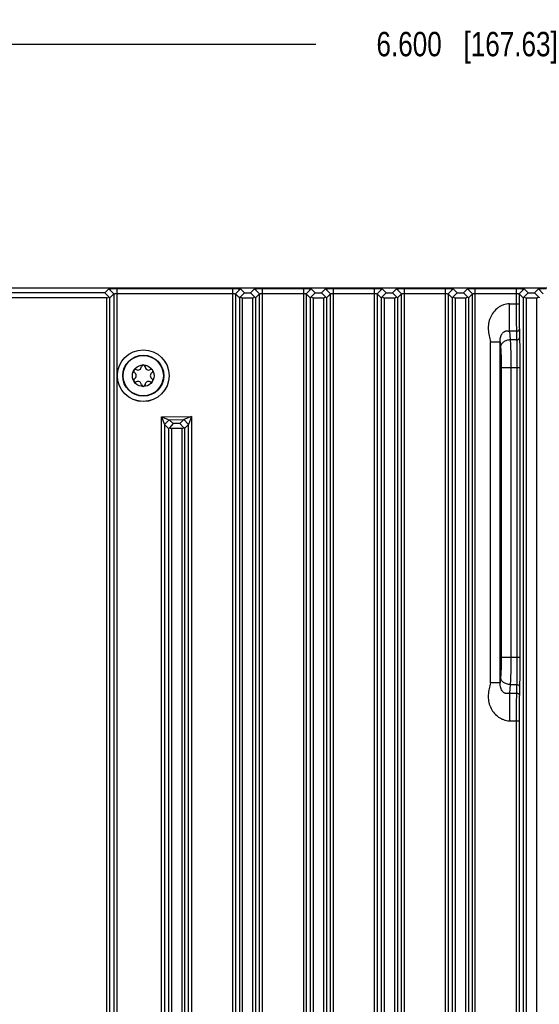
# Model space of a CAD drawing. Header units: inches. Extents: x 0 to 34, y 0 to 22.
# Tile 58 of 121: x 25.1 to 27.7, y 7.6 to 12.7. Entities that reach past the tile are written whole.
import ezdxf

# ---------------------------------------------------------------- set-up
doc = ezdxf.new("R2010")
doc.units = ezdxf.units.IN
doc.header["$LTSCALE"] = 1.87
doc.header["$MEASUREMENT"] = 0
doc.layers.get('0').update_dxf_attribs({"linetype": 'CONTINUOUS'})
doc.layers.add('COSMETIC', color=7, linetype='CONTINUOUS')
doc.layers.add('DIMENSIONS', color=7, linetype='CONTINUOUS')
doc.styles.get("Standard").update_dxf_attribs({"font": 'txt', "width": 0.8})
doc.dimstyles.new('DIMSTYLE_1', dxfattribs={"dimtxt": 0.125, "dimasz": 0.18, "dimexe": 0.125, "dimexo": 0.0625, "dimgap": 0.0625, "dimtad": 0, "dimtih": 1, "dimtoh": 1, "dimdec": 3, "dimzin": 4, "dimdsep": 46, "dimtxsty": 'STANDARD', "dimblk": '_FILLED', "dimblk1": '_FILLED', "dimblk2": '_FILLED', "dimcen": 0.09, "dimadec": 0, "dimazin": 0, "dimtp": 0.001, "dimtm": 0.001, "dimtfac": 1, "dimtdec": 3, "dimtofl": 0, "dimtmove": 0, "dimatfit": 3, "dimldrblk": '_FILLED', "dimfxl": 1, "dimtolj": 1, "dimtzin": 4, "dimarcsym": 0})

# ---------------------------------------------------------------- blocks, each defined once
blk = doc.blocks.new('_FILLED')
at = {"color": 0, "linetype": 'BYBLOCK'}
blk.add_solid([(0, 0), (-1, 0.174), (-1, -0.174)], dxfattribs=at)
blk = doc.blocks.new('*D3')
at = {"layer": 'DIMENSIONS', "color": 2, "linetype": 'CONTINUOUS'}
for p, q in [((24.0597, 10.9573), (24.0597, 12.652)), ((30.6593, 10.9395), (30.6593, 12.652)), ((24.0597, 12.527), (26.5845, 12.527)), ((30.6593, 12.527), (28.1345, 12.527))]:
    blk.add_line(p, q, dxfattribs=at)
at = {"layer": 'DIMENSIONS', "color": 2, "linetype": 'CONTINUOUS', "xscale": 0.18, "yscale": 0.18, "zscale": 0.18, "rotation": 180}
blk.add_blockref('_FILLED', (24.0597, 12.527), dxfattribs=at)
at = {"layer": 'DIMENSIONS', "color": 2, "linetype": 'CONTINUOUS', "xscale": 0.18, "yscale": 0.18, "zscale": 0.18}
blk.add_blockref('_FILLED', (30.6593, 12.527), dxfattribs=at)
at = {"layer": 'DIMENSIONS', "color": 2, "linetype": 'CONTINUOUS', "insert": (27.3595, 12.5895), "char_height": 0.125, "width": 1.425, "attachment_point": 2, "line_spacing_factor": 0.9}
blk.add_mtext('6.600{\\Ftxt.shx;\\W1.000000;\\H0.125000; }[167.63]', dxfattribs=at)

msp = doc.modelspace()

# ---------------------------------------------------------------- linework, layer by layer
at = {"color": 7, "linetype": 'CONTINUOUS'}
for p, q in [((24.4593, 11.277), (30.2593, 11.277)), ((25.5029, 11.2521), (25.5233, 11.2725)), ((25.5233, 11.2725), (25.5489, 11.2469)), ((25.5639, 11.2735), (25.5639, 4.4306)), ((25.5639, 11.2735), (26.1565, 11.2735)), ((26.1565, 11.2735), (26.1565, 4.4306)), ((26.1971, 11.2725), (26.1715, 11.2469)), ((26.1971, 11.2725), (26.2175, 11.2521)), ((26.2497, 11.2521), (26.2701, 11.2725)), ((26.2701, 11.2725), (26.2957, 11.2469)), ((26.3107, 4.4306), (26.3107, 11.2735)), ((26.3107, 11.2735), (26.5201, 11.2735)), ((26.5201, 11.2735), (26.5201, 4.4306)), ((26.5607, 11.2725), (26.5351, 11.2469)), ((26.5607, 11.2725), (26.5811, 11.2521)), ((26.6133, 11.2521), (26.6337, 11.2725)), ((26.6337, 11.2725), (26.6593, 11.2469)), ((26.6743, 4.4306), (26.6743, 11.2735)), ((26.6743, 11.2735), (26.8837, 11.2735)), ((26.8837, 11.2735), (26.8837, 4.4306)), ((26.9243, 11.2725), (26.8987, 11.2469)), ((26.9243, 11.2725), (26.9447, 11.2521)), ((26.9769, 11.2521), (26.9973, 11.2725)), ((26.9973, 11.2725), (27.0229, 11.2469)), ((27.0379, 4.4306), (27.0379, 11.2735)), ((27.0379, 11.2735), (27.2473, 11.2735)), ((27.2473, 11.2735), (27.2473, 4.4306)), ((27.2879, 11.2725), (27.2623, 11.2469)), ((27.2879, 11.2725), (27.3083, 11.2521)), ((27.3405, 11.2521), (27.3609, 11.2725)), ((27.3609, 11.2725), (27.3865, 11.2469)), ((27.4015, 4.4306), (27.4015, 11.2735)), ((27.4015, 11.2735), (27.6109, 11.2735)), ((27.6109, 11.2735), (27.6109, 11.1959)), ((27.6515, 11.2725), (27.6259, 11.2469)), ((27.6515, 11.2725), (27.6719, 11.2521)), ((27.7041, 11.2521), (27.7245, 11.2725)), ((27.7245, 11.2725), (27.7501, 11.2469)), ((25.5029, 11.2521), (24.4593, 11.2521)), ((25.5133, 11.2265), (24.4593, 11.2265)), ((25.5029, 11.2521), (25.5234, 11.2306)), ((25.5133, 4.4776), (25.5133, 11.2265)), ((25.5283, 11.2263), (25.5489, 11.2469)), ((25.5283, 4.4778), (25.5283, 11.2263)), ((25.5489, 11.2469), (25.5489, 4.4572)), ((25.5639, 11.2479), (26.1565, 11.2479)), ((26.1715, 11.2469), (26.1715, 4.4572)), ((26.1715, 11.2469), (26.1921, 11.2263)), ((26.1921, 11.2263), (26.1921, 4.4778)), ((26.197, 11.2306), (26.2175, 11.2521)), ((26.2071, 11.2265), (26.2071, 4.4776)), ((26.2071, 11.2265), (26.2601, 11.2265)), ((26.2175, 11.2521), (26.2497, 11.2521)), ((26.2497, 11.2521), (26.2702, 11.2306)), ((26.2601, 11.2265), (26.2601, 4.4776)), ((26.2751, 11.2263), (26.2957, 11.2469)), ((26.2751, 11.2263), (26.2751, 4.4778)), ((26.2957, 4.4572), (26.2957, 11.2469)), ((26.3107, 11.2479), (26.5201, 11.2479)), ((26.5351, 11.2469), (26.5351, 4.4572)), ((26.5351, 11.2469), (26.5557, 11.2263)), ((26.5557, 11.2263), (26.5557, 4.4778)), ((26.5606, 11.2306), (26.5811, 11.2521)), ((26.5707, 11.2265), (26.5707, 4.4776)), ((26.5707, 11.2265), (26.6237, 11.2265)), ((26.5811, 11.2521), (26.6133, 11.2521)), ((26.6133, 11.2521), (26.6338, 11.2306)), ((26.6237, 11.2265), (26.6237, 4.4776)), ((26.6387, 11.2263), (26.6593, 11.2469)), ((26.6387, 11.2263), (26.6387, 4.4778)), ((26.6593, 4.4572), (26.6593, 11.2469)), ((26.6743, 11.2479), (26.8837, 11.2479)), ((26.8987, 11.2469), (26.8987, 4.4572)), ((26.8987, 11.2469), (26.9193, 11.2263)), ((26.9193, 11.2263), (26.9193, 4.4778)), ((26.9242, 11.2306), (26.9447, 11.2521)), ((26.9343, 11.2265), (26.9343, 4.4776)), ((26.9343, 11.2265), (26.9873, 11.2265)), ((26.9447, 11.2521), (26.9769, 11.2521)), ((26.9769, 11.2521), (26.9974, 11.2306)), ((26.9873, 11.2265), (26.9873, 4.4776)), ((27.0023, 11.2263), (27.0229, 11.2469)), ((27.0023, 11.2263), (27.0023, 4.4778)), ((27.0229, 4.4572), (27.0229, 11.2469)), ((27.0379, 11.2479), (27.2473, 11.2479)), ((27.2623, 11.2469), (27.2623, 4.4572)), ((27.2623, 11.2469), (27.2829, 11.2263)), ((27.2829, 11.2263), (27.2829, 4.4778)), ((27.2878, 11.2306), (27.3083, 11.2521)), ((27.2979, 11.2265), (27.2979, 4.4776)), ((27.2979, 11.2265), (27.3509, 11.2265)), ((27.3083, 11.2521), (27.3405, 11.2521)), ((27.3405, 11.2521), (27.361, 11.2306)), ((27.3509, 11.2265), (27.3509, 4.4776)), ((27.3659, 11.2263), (27.3865, 11.2469)), ((27.3659, 11.2263), (27.3659, 4.4778)), ((27.3865, 4.4572), (27.3865, 11.2469)), ((27.4015, 11.2479), (27.6109, 11.2479)), ((27.6259, 11.2469), (27.6259, 11.1959)), ((27.6259, 11.2469), (27.6465, 11.2263)), ((27.6465, 11.2263), (27.6465, 4.4778)), ((27.6514, 11.2306), (27.6719, 11.2521)), ((27.6615, 11.2265), (27.6615, 4.4776)), ((27.6615, 11.2265), (27.7145, 11.2265)), ((27.6719, 11.2521), (27.7041, 11.2521)), ((27.7041, 11.2521), (27.7246, 11.2306)), ((27.7145, 11.2265), (27.7145, 4.4776)), ((27.5765, 11.0545), (27.5765, 11.1959)), ((27.5765, 11.1959), (27.6259, 11.1959)), ((27.5765, 11.0545), (27.5804, 11.0106)), ((27.6122, 11.0545), (27.5765, 11.0545)), ((27.6122, 11.0545), (27.6133, 11.0106)), ((27.6272, 11.0651), (27.6283, 11.0212)), ((27.6133, 11.0106), (27.5804, 11.0106)), ((27.4785, 9.253), (27.4785, 11.0011)), ((27.4785, 11.0011), (27.5283, 11.0011)), ((27.5283, 11.0011), (27.5305, 10.9753)), ((27.5283, 9.253), (27.5283, 11.0011)), ((27.5344, 10.8692), (27.5344, 9.3849)), ((27.5344, 10.8692), (27.6298, 10.8692)), ((27.5842, 10.8692), (27.5842, 9.3849)), ((27.6148, 10.8692), (27.6148, 9.3849)), ((27.6298, 10.8692), (27.6298, 9.3849)), ((25.7929, 10.6161), (25.9471, 10.6179)), ((25.7929, 5.0878), (25.7929, 10.6161)), ((25.7929, 10.6161), (25.8326, 10.6016)), ((25.7929, 10.6161), (25.8079, 10.5766)), ((25.8326, 10.6016), (25.8079, 10.5766)), ((25.8326, 10.6016), (25.9069, 10.6024)), ((25.8326, 10.6016), (25.853, 10.5814)), ((25.9069, 10.6024), (25.8864, 10.5818)), ((25.9471, 10.6179), (25.9069, 10.6024)), ((25.9321, 10.5774), (25.9069, 10.6024)), ((25.9471, 10.6179), (25.9321, 10.5774)), ((25.9471, 10.6179), (25.9471, 5.0878)), ((25.8079, 10.5766), (25.8079, 5.1278)), ((25.8079, 10.5766), (25.8285, 10.5562)), ((25.8285, 10.5562), (25.8285, 5.1485)), ((25.853, 10.5814), (25.8332, 10.5604)), ((25.8965, 10.5569), (25.8435, 10.5563)), ((25.8435, 10.5563), (25.8435, 5.1482)), ((25.8864, 10.5818), (25.853, 10.5814)), ((25.8864, 10.5818), (25.9065, 10.5609)), ((25.8965, 10.5569), (25.8965, 5.1482)), ((25.9321, 10.5774), (25.9115, 10.5565)), ((25.9115, 10.5565), (25.9115, 5.1485)), ((25.9321, 5.1278), (25.9321, 10.5774)), ((27.5344, 9.3849), (27.6298, 9.3849)), ((27.5283, 9.253), (27.4785, 9.253)), ((27.5305, 9.2788), (27.5283, 9.253)), ((27.5804, 9.2435), (27.5765, 9.1996)), ((27.5804, 9.2435), (27.6133, 9.2435)), ((27.6133, 9.2435), (27.6122, 9.1996)), ((27.5765, 9.1996), (27.5765, 9.0582)), ((27.5765, 9.1996), (27.6122, 9.1996)), ((27.6283, 9.2329), (27.6272, 9.189)), ((27.5765, 9.0582), (27.6259, 9.0582)), ((27.6109, 9.0582), (27.6109, 4.4306)), ((27.6259, 9.0582), (27.6259, 4.4572))]:
    msp.add_line(p, q, dxfattribs=at)
for radius in [0.1325, 0.1053, 0.1033, 0.0555]:
    msp.add_circle((25.6993, 10.827), radius, dxfattribs=at)
for centre, radius, start, end in [((25.6592, 10.8502), 0.00906, 61.6303, 238.3697), ((25.6721, 10.8741), 0.0181, 241.6303, 358.3697), ((25.6993, 10.8733), 0.00906, 1.6303, 178.3697), ((25.7265, 10.8741), 0.0181, 181.6303, 298.3697), ((25.7394, 10.8502), 0.00906, 301.6303, 118.3697), ((25.6592, 10.8039), 0.00906, 121.6303, 298.3697), ((25.645, 10.827), 0.0181, 301.6303, 58.3697), ((25.7394, 10.8039), 0.00906, 241.6303, 58.3697), ((25.7536, 10.827), 0.0181, 121.6303, 238.3697), ((25.6721, 10.78), 0.0181, 1.6303, 118.3697), ((25.6993, 10.7808), 0.00906, 181.6303, 358.3697), ((25.7265, 10.78), 0.0181, 61.6303, 178.3697)]:
    msp.add_arc(centre, radius, start, end, dxfattribs=at)
for centre, major_axis, ratio, start_param, end_param in [((25.5133, 11.2419), (0, 0.0154), 0.975859, -3.141593, -2.397559), ((25.5133, 11.2413), (-0.015, 0.015), 0.024425, -3.943906, -3.141578), ((26.2071, 11.2413), (0.015, 0.015), 0.024425, -3.141607, -2.339279), ((26.2071, 11.2419), (0, 0.0154), 0.975859, -3.885626, -3.141593), ((26.2601, 11.2419), (0, 0.0154), 0.975859, -3.141593, -2.397559), ((26.2601, 11.2413), (-0.015, 0.015), 0.024425, -3.943906, -3.141578), ((26.5707, 11.2413), (0.015, 0.015), 0.024425, -3.141607, -2.339279), ((26.5707, 11.2419), (0, 0.0154), 0.975859, -3.885626, -3.141593), ((26.6237, 11.2419), (0, 0.0154), 0.975859, -3.141593, -2.397559), ((26.6237, 11.2413), (-0.015, 0.015), 0.024425, -3.943906, -3.141578), ((26.9343, 11.2413), (0.015, 0.015), 0.024425, -3.141607, -2.339279), ((26.9343, 11.2419), (0, 0.0154), 0.975859, -3.885626, -3.141593), ((26.9873, 11.2419), (0, 0.0154), 0.975859, -3.141593, -2.397559), ((26.9873, 11.2413), (-0.015, 0.015), 0.024425, -3.943906, -3.141578), ((27.2979, 11.2413), (0.015, 0.015), 0.024425, -3.141607, -2.339279), ((27.2979, 11.2419), (0, 0.0154), 0.975859, -3.885626, -3.141593), ((27.3509, 11.2419), (0, 0.0154), 0.975859, -3.141593, -2.397559), ((27.3509, 11.2413), (-0.015, 0.015), 0.024425, -3.943906, -3.141578), ((27.6615, 11.2413), (0.015, 0.015), 0.024425, -3.141607, -2.339279), ((27.6615, 11.2419), (0, 0.0154), 0.975859, -3.885626, -3.141593), ((27.7145, 11.2419), (0, 0.0154), 0.975859, -3.141593, -2.397559), ((27.7145, 11.2413), (-0.015, 0.015), 0.024425, -3.943906, -3.141578), ((25.8435, 10.5713), (0.015, 0.0152), 0.024152, -3.141607, -2.353359), ((25.8435, 10.5717), (0.0032, 0.0151), 0.973467, -3.684468, -2.926353), ((25.8965, 10.5722), (0.0032, 0.0151), 0.973467, -2.926353, -2.195032), ((25.8965, 10.5714), (0.015, -0.0148), 0.024701, -0.815025, 0.000015)]:
    msp.add_ellipse(centre, major_axis=major_axis, ratio=ratio, start_param=start_param, end_param=end_param, dxfattribs=at)
for points, knots in [([(25.5233, 11.2725), (25.5233, 11.2726), (25.5234, 11.2726), (25.5236, 11.2726), (25.5239, 11.2727), (25.5243, 11.2727), (25.5247, 11.2728), (25.5256, 11.2728), (25.5268, 11.2729), (25.5286, 11.273), (25.5307, 11.2731), (25.5332, 11.2732), (25.5359, 11.2732), (25.5389, 11.2733), (25.5433, 11.2734), (25.5491, 11.2734), (25.5565, 11.2735), (25.5614, 11.2735), (25.5639, 11.2735)], [0, 0, 0, 0, 0.002114, 0.006626, 0.01362, 0.023066, 0.034915, 0.049112, 0.084318, 0.128217, 0.180333, 0.240188, 0.307303, 0.381104, 0.460643, 0.632766, 0.815332, 1, 1, 1, 1]), ([(26.1565, 11.2735), (26.1591, 11.2735), (26.1642, 11.2735), (26.1716, 11.2734), (26.1776, 11.2734), (26.182, 11.2733), (26.1849, 11.2732), (26.1876, 11.2731), (26.19, 11.2731), (26.192, 11.273), (26.1937, 11.2729), (26.195, 11.2728), (26.1957, 11.2728), (26.1962, 11.2727), (26.1965, 11.2727), (26.1968, 11.2726), (26.197, 11.2726), (26.1971, 11.2726), (26.1971, 11.2725)], [0, 0, 0, 0, 0.19169, 0.377904, 0.550935, 0.6301, 0.70308, 0.769014, 0.827432, 0.877966, 0.920249, 0.953916, 0.967407, 0.97861, 0.987486, 0.993998, 0.998131, 1, 1, 1, 1]), ([(26.2701, 11.2725), (26.2701, 11.2726), (26.2702, 11.2726), (26.2704, 11.2726), (26.2707, 11.2727), (26.2711, 11.2727), (26.2715, 11.2728), (26.2723, 11.2728), (26.2736, 11.2729), (26.2754, 11.273), (26.2775, 11.2731), (26.2799, 11.2732), (26.2826, 11.2732), (26.2856, 11.2733), (26.29, 11.2734), (26.2959, 11.2734), (26.3032, 11.2735), (26.3082, 11.2735), (26.3107, 11.2735)], [0, 0, 0, 0, 0.002055, 0.006479, 0.013362, 0.022677, 0.03438, 0.048418, 0.083285, 0.126839, 0.178631, 0.238213, 0.305134, 0.378843, 0.458396, 0.63086, 0.814179, 1, 1, 1, 1]), ([(26.5201, 11.2735), (26.5227, 11.2735), (26.5278, 11.2735), (26.5352, 11.2734), (26.5412, 11.2734), (26.5456, 11.2733), (26.5485, 11.2732), (26.5512, 11.2731), (26.5536, 11.2731), (26.5556, 11.273), (26.5573, 11.2729), (26.5586, 11.2728), (26.5593, 11.2728), (26.5598, 11.2727), (26.5601, 11.2727), (26.5604, 11.2726), (26.5606, 11.2726), (26.5607, 11.2726), (26.5607, 11.2725)], [0, 0, 0, 0, 0.19169, 0.377904, 0.550935, 0.6301, 0.70308, 0.769014, 0.827432, 0.877966, 0.920249, 0.953916, 0.967407, 0.97861, 0.987486, 0.993998, 0.998131, 1, 1, 1, 1]), ([(26.6337, 11.2725), (26.6337, 11.2726), (26.6338, 11.2726), (26.634, 11.2726), (26.6343, 11.2727), (26.6347, 11.2727), (26.6351, 11.2728), (26.6359, 11.2728), (26.6372, 11.2729), (26.639, 11.273), (26.6411, 11.2731), (26.6435, 11.2732), (26.6462, 11.2732), (26.6492, 11.2733), (26.6536, 11.2734), (26.6595, 11.2734), (26.6668, 11.2735), (26.6718, 11.2735), (26.6743, 11.2735)], [0, 0, 0, 0, 0.002055, 0.006479, 0.013362, 0.022677, 0.03438, 0.048418, 0.083285, 0.126839, 0.178631, 0.238213, 0.305134, 0.378843, 0.458396, 0.63086, 0.814179, 1, 1, 1, 1]), ([(26.8837, 11.2735), (26.8863, 11.2735), (26.8914, 11.2735), (26.8988, 11.2734), (26.9048, 11.2734), (26.9092, 11.2733), (26.9121, 11.2732), (26.9148, 11.2731), (26.9172, 11.2731), (26.9192, 11.273), (26.9209, 11.2729), (26.9222, 11.2728), (26.9229, 11.2728), (26.9234, 11.2727), (26.9237, 11.2727), (26.924, 11.2726), (26.9242, 11.2726), (26.9243, 11.2726), (26.9243, 11.2725)], [0, 0, 0, 0, 0.19169, 0.377904, 0.550935, 0.6301, 0.70308, 0.769014, 0.827432, 0.877966, 0.920249, 0.953916, 0.967407, 0.97861, 0.987486, 0.993998, 0.998131, 1, 1, 1, 1]), ([(26.9973, 11.2725), (26.9973, 11.2726), (26.9974, 11.2726), (26.9976, 11.2726), (26.9979, 11.2727), (26.9983, 11.2727), (26.9987, 11.2728), (26.9995, 11.2728), (27.0008, 11.2729), (27.0026, 11.273), (27.0047, 11.2731), (27.0071, 11.2732), (27.0098, 11.2732), (27.0128, 11.2733), (27.0172, 11.2734), (27.0231, 11.2734), (27.0304, 11.2735), (27.0354, 11.2735), (27.0379, 11.2735)], [0, 0, 0, 0, 0.002055, 0.006479, 0.013362, 0.022677, 0.03438, 0.048418, 0.083285, 0.126839, 0.178631, 0.238213, 0.305134, 0.378843, 0.458396, 0.63086, 0.814179, 1, 1, 1, 1]), ([(27.2473, 11.2735), (27.2499, 11.2735), (27.255, 11.2735), (27.2624, 11.2734), (27.2684, 11.2734), (27.2728, 11.2733), (27.2757, 11.2732), (27.2784, 11.2731), (27.2808, 11.2731), (27.2828, 11.273), (27.2845, 11.2729), (27.2858, 11.2728), (27.2865, 11.2728), (27.287, 11.2727), (27.2873, 11.2727), (27.2876, 11.2726), (27.2878, 11.2726), (27.2879, 11.2726), (27.2879, 11.2725)], [0, 0, 0, 0, 0.19169, 0.377904, 0.550935, 0.6301, 0.70308, 0.769014, 0.827432, 0.877966, 0.920249, 0.953916, 0.967407, 0.97861, 0.987486, 0.993998, 0.998131, 1, 1, 1, 1]), ([(27.3609, 11.2725), (27.3609, 11.2726), (27.361, 11.2726), (27.3612, 11.2726), (27.3615, 11.2727), (27.3619, 11.2727), (27.3623, 11.2728), (27.3631, 11.2728), (27.3644, 11.2729), (27.3662, 11.273), (27.3683, 11.2731), (27.3707, 11.2732), (27.3734, 11.2732), (27.3764, 11.2733), (27.3808, 11.2734), (27.3867, 11.2734), (27.394, 11.2735), (27.399, 11.2735), (27.4015, 11.2735)], [0, 0, 0, 0, 0.002055, 0.006479, 0.013362, 0.022677, 0.03438, 0.048418, 0.083285, 0.126839, 0.178631, 0.238213, 0.305134, 0.378843, 0.458396, 0.63086, 0.814179, 1, 1, 1, 1]), ([(27.6109, 11.2735), (27.6135, 11.2735), (27.6186, 11.2735), (27.626, 11.2734), (27.632, 11.2734), (27.6364, 11.2733), (27.6393, 11.2732), (27.642, 11.2731), (27.6444, 11.2731), (27.6464, 11.273), (27.6481, 11.2729), (27.6494, 11.2728), (27.6501, 11.2728), (27.6506, 11.2727), (27.6509, 11.2727), (27.6512, 11.2726), (27.6514, 11.2726), (27.6515, 11.2726), (27.6515, 11.2725)], [0, 0, 0, 0, 0.19169, 0.377904, 0.550935, 0.6301, 0.70308, 0.769014, 0.827432, 0.877966, 0.920249, 0.953916, 0.967407, 0.97861, 0.987486, 0.993998, 0.998131, 1, 1, 1, 1]), ([(27.7245, 11.2725), (27.7245, 11.2726), (27.7246, 11.2726), (27.7248, 11.2726), (27.7251, 11.2727), (27.7255, 11.2727), (27.7259, 11.2728), (27.7267, 11.2728), (27.728, 11.2729), (27.7298, 11.273), (27.7319, 11.2731), (27.7343, 11.2732), (27.737, 11.2732), (27.74, 11.2733), (27.7444, 11.2734), (27.7503, 11.2734), (27.7576, 11.2735), (27.7626, 11.2735), (27.7651, 11.2735)], [0, 0, 0, 0, 0.002055, 0.006479, 0.013362, 0.022677, 0.03438, 0.048418, 0.083285, 0.126839, 0.178631, 0.238213, 0.305134, 0.378843, 0.458396, 0.63086, 0.814179, 1, 1, 1, 1]), ([(25.5489, 11.2469), (25.549, 11.247), (25.5491, 11.247), (25.5493, 11.2471), (25.5497, 11.2472), (25.5502, 11.2473), (25.5509, 11.2474), (25.552, 11.2475), (25.5536, 11.2476), (25.5558, 11.2477), (25.5583, 11.2478), (25.5611, 11.2479), (25.563, 11.2479), (25.5639, 11.2479)], [0, 0, 0, 0, 0.008849, 0.026195, 0.052229, 0.086838, 0.129827, 0.180803, 0.304804, 0.454621, 0.624786, 0.809189, 1, 1, 1, 1]), ([(26.1565, 11.2479), (26.1574, 11.2479), (26.1593, 11.2479), (26.162, 11.2478), (26.1646, 11.2477), (26.1668, 11.2476), (26.1684, 11.2475), (26.1695, 11.2474), (26.1702, 11.2473), (26.1707, 11.2472), (26.1711, 11.2471), (26.1713, 11.247), (26.1714, 11.247), (26.1715, 11.2469)], [0, 0, 0, 0, 0.190859, 0.375355, 0.545567, 0.695375, 0.81934, 0.870293, 0.913275, 0.947897, 0.973948, 0.991287, 1, 1, 1, 1]), ([(26.2957, 11.2469), (26.2958, 11.247), (26.2959, 11.247), (26.2961, 11.2471), (26.2965, 11.2472), (26.297, 11.2473), (26.2977, 11.2474), (26.2988, 11.2475), (26.3004, 11.2476), (26.3026, 11.2477), (26.3051, 11.2478), (26.3079, 11.2479), (26.3098, 11.2479), (26.3107, 11.2479)], [0, 0, 0, 0, 0.008817, 0.026161, 0.052199, 0.086811, 0.129798, 0.18077, 0.304765, 0.454583, 0.624759, 0.80918, 1, 1, 1, 1]), ([(26.5201, 11.2479), (26.521, 11.2479), (26.5229, 11.2479), (26.5256, 11.2478), (26.5282, 11.2477), (26.5304, 11.2476), (26.532, 11.2475), (26.5331, 11.2474), (26.5338, 11.2473), (26.5343, 11.2472), (26.5347, 11.2471), (26.5349, 11.247), (26.535, 11.247), (26.5351, 11.2469)], [0, 0, 0, 0, 0.190859, 0.375355, 0.545567, 0.695375, 0.81934, 0.870293, 0.913275, 0.947897, 0.973948, 0.991287, 1, 1, 1, 1]), ([(26.6593, 11.2469), (26.6594, 11.247), (26.6595, 11.247), (26.6597, 11.2471), (26.6601, 11.2472), (26.6606, 11.2473), (26.6613, 11.2474), (26.6624, 11.2475), (26.664, 11.2476), (26.6662, 11.2477), (26.6687, 11.2478), (26.6715, 11.2479), (26.6734, 11.2479), (26.6743, 11.2479)], [0, 0, 0, 0, 0.008817, 0.026161, 0.052199, 0.086811, 0.129798, 0.18077, 0.304765, 0.454583, 0.624759, 0.80918, 1, 1, 1, 1]), ([(26.8837, 11.2479), (26.8846, 11.2479), (26.8865, 11.2479), (26.8892, 11.2478), (26.8918, 11.2477), (26.894, 11.2476), (26.8956, 11.2475), (26.8967, 11.2474), (26.8974, 11.2473), (26.8979, 11.2472), (26.8983, 11.2471), (26.8985, 11.247), (26.8986, 11.247), (26.8987, 11.2469)], [0, 0, 0, 0, 0.190859, 0.375355, 0.545567, 0.695375, 0.81934, 0.870293, 0.913275, 0.947897, 0.973948, 0.991287, 1, 1, 1, 1]), ([(27.0229, 11.2469), (27.023, 11.247), (27.0231, 11.247), (27.0233, 11.2471), (27.0237, 11.2472), (27.0242, 11.2473), (27.0249, 11.2474), (27.026, 11.2475), (27.0276, 11.2476), (27.0298, 11.2477), (27.0323, 11.2478), (27.0351, 11.2479), (27.037, 11.2479), (27.0379, 11.2479)], [0, 0, 0, 0, 0.008817, 0.026161, 0.052199, 0.086811, 0.129798, 0.18077, 0.304765, 0.454583, 0.624759, 0.80918, 1, 1, 1, 1]), ([(27.2473, 11.2479), (27.2482, 11.2479), (27.2501, 11.2479), (27.2528, 11.2478), (27.2554, 11.2477), (27.2576, 11.2476), (27.2592, 11.2475), (27.2603, 11.2474), (27.261, 11.2473), (27.2615, 11.2472), (27.2619, 11.2471), (27.2621, 11.247), (27.2622, 11.247), (27.2623, 11.2469)], [0, 0, 0, 0, 0.190859, 0.375355, 0.545567, 0.695375, 0.81934, 0.870293, 0.913275, 0.947897, 0.973948, 0.991287, 1, 1, 1, 1]), ([(27.3865, 11.2469), (27.3866, 11.247), (27.3867, 11.247), (27.3869, 11.2471), (27.3873, 11.2472), (27.3878, 11.2473), (27.3885, 11.2474), (27.3896, 11.2475), (27.3912, 11.2476), (27.3934, 11.2477), (27.3959, 11.2478), (27.3987, 11.2479), (27.4006, 11.2479), (27.4015, 11.2479)], [0, 0, 0, 0, 0.008817, 0.026161, 0.052199, 0.086811, 0.129798, 0.18077, 0.304765, 0.454583, 0.624759, 0.80918, 1, 1, 1, 1]), ([(27.6109, 11.2479), (27.6118, 11.2479), (27.6137, 11.2479), (27.6164, 11.2478), (27.619, 11.2477), (27.6212, 11.2476), (27.6228, 11.2475), (27.6239, 11.2474), (27.6246, 11.2473), (27.6251, 11.2472), (27.6255, 11.2471), (27.6257, 11.247), (27.6258, 11.247), (27.6259, 11.2469)], [0, 0, 0, 0, 0.190859, 0.375355, 0.545567, 0.695375, 0.81934, 0.870293, 0.913275, 0.947897, 0.973948, 0.991287, 1, 1, 1, 1]), ([(27.5765, 11.1959), (27.566, 11.1959), (27.55, 11.1927), (27.5308, 11.1837), (27.5131, 11.1721), (27.4939, 11.1534), (27.4801, 11.1305), (27.4729, 11.1107), (27.4693, 11.0952), (27.4676, 11.0794), (27.4678, 11.0635), (27.4696, 11.0477), (27.4728, 11.0322), (27.4765, 11.0168), (27.4785, 11.0063), (27.4785, 11.0011)], [0, 0, 0, 0, 0.124817, 0.187439, 0.250095, 0.375094, 0.500013, 0.562566, 0.625101, 0.687617, 0.750108, 0.8126, 0.875057, 0.937534, 1, 1, 1, 1]), ([(27.6109, 11.1959), (27.6109, 11.1704), (27.611, 11.1333), (27.6116, 11.0862), (27.612, 11.0646), (27.6122, 11.0545)], [0, 0, 0, 0, 0.541161, 0.785656, 1, 1, 1, 1]), ([(27.6259, 11.1959), (27.6259, 11.1723), (27.626, 11.138), (27.6266, 11.0944), (27.627, 11.0744), (27.6272, 11.0651)], [0, 0, 0, 0, 0.541159, 0.785654, 1, 1, 1, 1]), ([(27.5283, 11.0011), (27.5282, 11.0047), (27.5283, 11.0101), (27.5292, 11.0174), (27.5306, 11.0246), (27.5337, 11.0332), (27.5382, 11.0411), (27.5428, 11.0468), (27.5467, 11.0506), (27.5504, 11.0532), (27.5536, 11.0549), (27.5561, 11.056), (27.5587, 11.0567), (27.5612, 11.057), (27.5638, 11.057), (27.5664, 11.0568), (27.5689, 11.0563), (27.5723, 11.0554), (27.5748, 11.0548), (27.5765, 11.0545)], [0, 0, 0, 0, 0.125889, 0.190124, 0.253882, 0.380398, 0.506662, 0.569882, 0.633038, 0.696386, 0.727943, 0.759069, 0.789641, 0.819741, 0.849641, 0.879479, 0.90923, 0.938991, 1, 1, 1, 1]), ([(27.6122, 11.0545), (27.6141, 11.0545), (27.6178, 11.055), (27.6227, 11.0573), (27.6257, 11.0602), (27.6269, 11.063), (27.6272, 11.0644), (27.6272, 11.0651)], [0, 0, 0, 0, 0.286003, 0.55341, 0.789252, 0.89712, 1, 1, 1, 1]), ([(27.5804, 11.0106), (27.5772, 11.0105), (27.571, 11.0098), (27.562, 11.0076), (27.5536, 11.0042), (27.5462, 10.9998), (27.5399, 10.9946), (27.535, 10.9886), (27.5318, 10.9821), (27.5307, 10.9775), (27.5305, 10.9753)], [0, 0, 0, 0, 0.142152, 0.283135, 0.419856, 0.550408, 0.67356, 0.788982, 0.897308, 1, 1, 1, 1]), ([(27.5804, 11.0106), (27.581, 11.0005), (27.5821, 10.9789), (27.5833, 10.9448), (27.584, 10.9077), (27.5842, 10.8822), (27.5842, 10.8692)], [0, 0, 0, 0, 0.214353, 0.458793, 0.724076, 1, 1, 1, 1]), ([(27.6133, 11.0106), (27.6152, 11.0106), (27.6189, 11.0112), (27.6238, 11.0134), (27.6267, 11.0164), (27.628, 11.0191), (27.6282, 11.0205), (27.6283, 11.0212)], [0, 0, 0, 0, 0.286003, 0.55341, 0.789252, 0.89712, 1, 1, 1, 1]), ([(27.6133, 11.0106), (27.6135, 11.0005), (27.614, 10.9789), (27.6146, 10.9318), (27.6148, 10.8947), (27.6148, 10.8692)], [0, 0, 0, 0, 0.214303, 0.458799, 1, 1, 1, 1]), ([(27.6283, 11.0212), (27.6285, 11.0104), (27.629, 10.9871), (27.6296, 10.9364), (27.6298, 10.8966), (27.6298, 10.8692)], [0, 0, 0, 0, 0.214302, 0.458797, 1, 1, 1, 1]), ([(27.5305, 10.9753), (27.5312, 10.9677), (27.5323, 10.9515), (27.5335, 10.9259), (27.5342, 10.8981), (27.5344, 10.879), (27.5344, 10.8692)], [0, 0, 0, 0, 0.214423, 0.458855, 0.724107, 1, 1, 1, 1]), ([(27.5344, 9.3849), (27.5344, 9.3751), (27.5342, 9.356), (27.5335, 9.3282), (27.5323, 9.3026), (27.5312, 9.2864), (27.5305, 9.2788)], [0, 0, 0, 0, 0.275875, 0.541064, 0.785502, 1, 1, 1, 1]), ([(27.5842, 9.3849), (27.5842, 9.3719), (27.584, 9.3464), (27.5833, 9.3093), (27.5821, 9.2752), (27.581, 9.2536), (27.5804, 9.2435)], [0, 0, 0, 0, 0.275905, 0.541125, 0.785573, 1, 1, 1, 1]), ([(27.6148, 9.3849), (27.6148, 9.3594), (27.6146, 9.3223), (27.614, 9.2752), (27.6135, 9.2536), (27.6133, 9.2435)], [0, 0, 0, 0, 0.541163, 0.785658, 1, 1, 1, 1]), ([(27.6298, 9.3849), (27.6298, 9.3575), (27.6296, 9.3176), (27.629, 9.267), (27.6285, 9.2437), (27.6283, 9.2329)], [0, 0, 0, 0, 0.541165, 0.78566, 1, 1, 1, 1]), ([(27.4785, 9.253), (27.4785, 9.2478), (27.4765, 9.2373), (27.4728, 9.2219), (27.4696, 9.2064), (27.4678, 9.1906), (27.4676, 9.1747), (27.4693, 9.1589), (27.4729, 9.1434), (27.4801, 9.1236), (27.4939, 9.1007), (27.5131, 9.082), (27.5308, 9.0704), (27.55, 9.0614), (27.566, 9.0582), (27.5765, 9.0582)], [0, 0, 0, 0, 0.062464, 0.124943, 0.187397, 0.249888, 0.312377, 0.374891, 0.437423, 0.499973, 0.624886, 0.749885, 0.812543, 0.875171, 1, 1, 1, 1]), ([(27.5765, 9.1996), (27.5748, 9.1993), (27.5723, 9.1987), (27.5689, 9.1978), (27.5664, 9.1973), (27.5638, 9.1971), (27.5612, 9.1971), (27.5587, 9.1974), (27.5561, 9.1981), (27.5536, 9.1991), (27.5504, 9.2008), (27.5467, 9.2035), (27.5428, 9.2073), (27.5382, 9.213), (27.5337, 9.2209), (27.5306, 9.2295), (27.5292, 9.2367), (27.5283, 9.2439), (27.5282, 9.2494), (27.5283, 9.253)], [0, 0, 0, 0, 0.061011, 0.090771, 0.120519, 0.150346, 0.180237, 0.210335, 0.240914, 0.27205, 0.303613, 0.366958, 0.430115, 0.49334, 0.619602, 0.746119, 0.809877, 0.874104, 1, 1, 1, 1]), ([(27.5804, 9.2435), (27.5772, 9.2436), (27.571, 9.2443), (27.562, 9.2465), (27.5536, 9.2499), (27.5462, 9.2543), (27.5399, 9.2595), (27.535, 9.2655), (27.5318, 9.272), (27.5307, 9.2766), (27.5305, 9.2788)], [0, 0, 0, 0, 0.142152, 0.283135, 0.419856, 0.550408, 0.67356, 0.788982, 0.897308, 1, 1, 1, 1]), ([(27.6133, 9.2435), (27.6152, 9.2434), (27.6189, 9.2429), (27.6238, 9.2407), (27.6267, 9.2377), (27.628, 9.235), (27.6282, 9.2335), (27.6283, 9.2329)], [0, 0, 0, 0, 0.286003, 0.55341, 0.789252, 0.89712, 1, 1, 1, 1]), ([(27.6122, 9.1996), (27.612, 9.1895), (27.6116, 9.1679), (27.611, 9.1208), (27.6109, 9.0837), (27.6109, 9.0582)], [0, 0, 0, 0, 0.2143, 0.458791, 1, 1, 1, 1]), ([(27.6122, 9.1996), (27.6141, 9.1996), (27.6178, 9.199), (27.6227, 9.1968), (27.6257, 9.1939), (27.6269, 9.1911), (27.6272, 9.1897), (27.6272, 9.189)], [0, 0, 0, 0, 0.286003, 0.55341, 0.789252, 0.89712, 1, 1, 1, 1]), ([(27.6272, 9.189), (27.627, 9.1797), (27.6266, 9.1597), (27.626, 9.1161), (27.6259, 9.0818), (27.6259, 9.0582)], [0, 0, 0, 0, 0.214302, 0.458792, 1, 1, 1, 1])]:
    msp.add_open_spline(points, degree=3, knots=knots, dxfattribs=at)
at = {"layer": 'COSMETIC', "color": 7, "linetype": 'CONTINUOUS'}
msp.add_circle((25.6993, 10.827), 0.1323, dxfattribs=at)

# ---------------------------------------------------------------- dimensions: what is measured, and where the dimension line sits
at = {"layer": 'DIMENSIONS', "color": 2, "linetype": 'CONTINUOUS'}
dim = msp.add_linear_dim(base=(24.0597, 12.527), p1=(30.6593, 10.877), p2=(24.0597, 10.8948), angle=180, dimstyle='DIMSTYLE_1', dxfattribs=at)
dim.commit()
dim.dimension.update_dxf_attribs({"geometry": '*D3', "text_midpoint": (27.3595, 12.527), "dimtype": 160})

doc.saveas('drawing.dxf')
